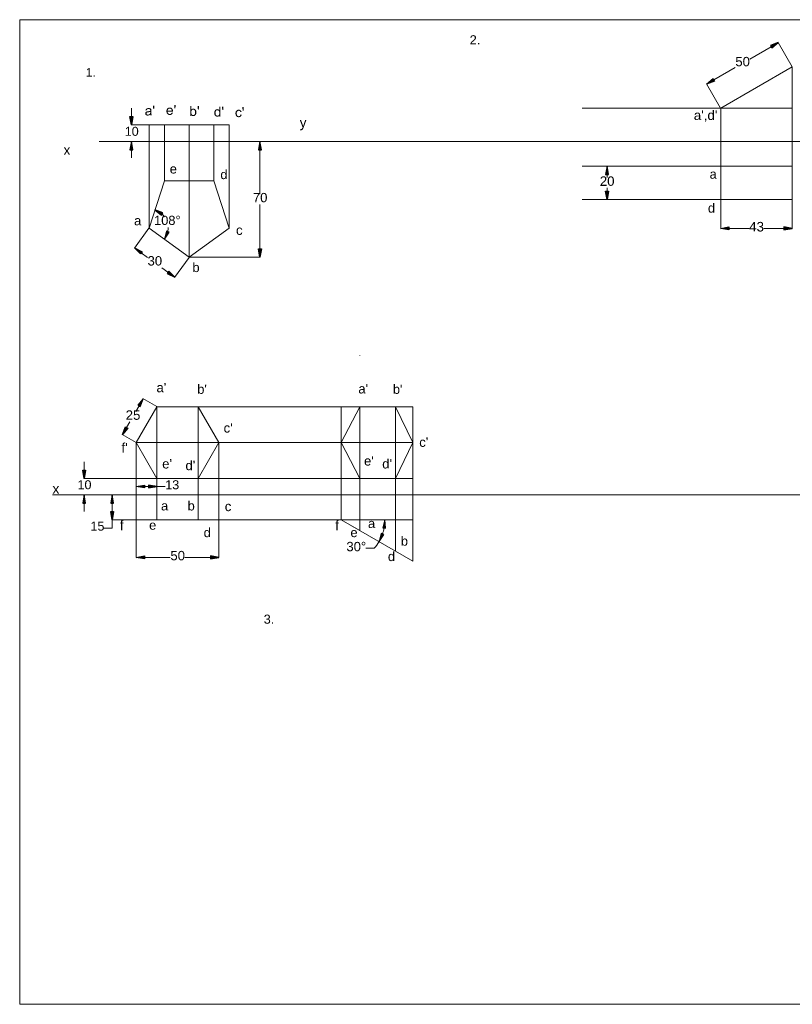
# Model space of a CAD drawing. Header units: millimetres. Extents: x 69 to 735, y 51 to 522.
# Tile 1 of 2: x 69 to 439, y 51 to 522. Entities that reach past the tile are written whole.
import ezdxf

# ---------------------------------------------------------------- set-up
doc = ezdxf.new("R2010")
doc.units = ezdxf.units.MM
doc.header["$MEASUREMENT"] = 0
doc.layers.get('0').update_dxf_attribs({"linetype": 'CONTINUOUS'})
doc.styles.add('Arial$001', font='arial.ttf', dxfattribs={"height": 8.465391})

msp = doc.modelspace()

# ---------------------------------------------------------------- hatches: boundary and pattern name
at = {"true_color": 0x000002}
for points in [[(428.75, 509.94), (429.41, 508.8), (432.52, 511.35)], [(401.32, 494.11), (401.99, 492.97), (398.23, 491.55)], [(122.03, 475.94), (123.35, 475.94), (122.69, 471.98)], [(122.03, 460.11), (123.35, 460.11), (122.69, 464.06)], [(183.63, 460.11), (184.95, 460.11), (184.29, 464.06)], [(349.85, 448.23), (351.17, 448.23), (350.51, 452.18)], [(349.85, 440.31), (351.17, 440.31), (350.51, 436.34)], [(137.07, 428.71), (137.73, 429.86), (133.97, 431.29)], [(140.74, 420.58), (139.53, 421.11), (138.55, 417.22)], [(408.9, 423.12), (408.9, 421.8), (404.95, 422.46)], [(435.28, 423.12), (435.28, 421.8), (439.25, 422.46)], [(127.82, 411.28), (127.04, 410.21), (124.23, 413.07)], [(183.63, 412.59), (184.95, 412.59), (184.29, 408.63)], [(140.64, 401.95), (139.86, 400.89), (143.45, 399.11)], [(125.82, 337.78), (126.96, 337.12), (128.37, 340.87)], [(119.88, 327.47), (121.02, 326.83), (118.48, 323.72)], [(99.42, 306.78), (100.74, 306.78), (100.1, 302.81)], [(128.94, 299.52), (128.94, 298.2), (124.99, 298.86)], [(130.93, 299.52), (130.93, 298.2), (134.88, 298.86)], [(99.42, 290.94), (100.74, 290.94), (100.1, 294.91)], [(112.87, 290.94), (114.17, 290.94), (113.51, 294.91)], [(112.87, 286.97), (114.17, 286.97), (113.51, 283.01)], [(243.1, 279.14), (244.41, 279.01), (244.13, 283.01)], [(243.57, 275.87), (242.38, 276.43), (241.33, 272.54)], [(128.94, 265.66), (128.94, 264.34), (124.99, 265)], [(160.64, 265.66), (160.64, 264.34), (164.59, 265)]]:
    msp.add_hatch(color=0, dxfattribs=at).paths.add_polyline_path(points)
at = {"true_color": 0x000007}
h = msp.add_hatch(color=0, dxfattribs=at)
edge = h.paths.add_edge_path()
edge.add_spline(control_points=[(131.77, 476.94), (131.56, 476.76), (131.34, 476.63), (131.14, 476.55), (131.14, 476.55), (130.95, 476.48), (130.73, 476.43), (130.5, 476.43), (130.5, 476.43), (130.14, 476.43), (129.84, 476.53), (129.64, 476.71), (129.64, 476.71), (129.42, 476.89), (129.33, 477.14), (129.33, 477.42), (129.33, 477.42), (129.33, 477.59), (129.37, 477.74), (129.44, 477.89), (129.44, 477.89), (129.52, 478.02), (129.62, 478.14), (129.74, 478.22), (129.74, 478.22), (129.87, 478.3), (130, 478.37), (130.17, 478.42), (130.17, 478.42), (130.28, 478.43), (130.45, 478.47), (130.68, 478.5), (130.68, 478.5), (131.16, 478.55), (131.51, 478.62), (131.72, 478.7), (131.72, 478.7), (131.72, 478.78), (131.72, 478.83), (131.72, 478.85), (131.72, 478.85), (131.72, 479.09), (131.67, 479.26), (131.56, 479.36), (131.56, 479.36), (131.41, 479.49), (131.19, 479.56), (130.9, 479.56), (130.9, 479.56), (130.62, 479.56), (130.42, 479.51), (130.28, 479.41), (130.28, 479.41), (130.15, 479.31), (130.07, 479.14), (130, 478.9)], knot_values=[0, 0, 0, 0, 0.017857, 0.017857, 0.017857, 0.017857, 0.035714, 0.035714, 0.035714, 0.035714, 0.053571, 0.053571, 0.053571, 0.053571, 0.071429, 0.071429, 0.071429, 0.071429, 0.089286, 0.089286, 0.089286, 0.089286, 0.107143, 0.107143, 0.107143, 0.107143, 0.125, 0.125, 0.125, 0.125, 0.142857, 0.142857, 0.142857, 0.142857, 0.160714, 0.160714, 0.160714, 0.160714, 0.178571, 0.178571, 0.178571, 0.178571, 0.196429, 0.196429, 0.196429, 0.196429, 0.214286, 0.214286, 0.214286, 0.214286, 0.232143, 0.232143, 0.232143, 0.232143, 1, 1, 1, 1], degree=3, periodic=0)
edge.add_line((130, 478.9), (129.42, 478.98))
edge.add_spline(control_points=[(129.42, 478.98), (129.47, 479.23), (129.57, 479.41), (129.69, 479.57), (129.69, 479.57), (129.81, 479.72), (129.97, 479.84), (130.2, 479.91), (130.2, 479.91), (130.43, 479.99), (130.68, 480.04), (130.98, 480.04), (130.98, 480.04), (131.28, 480.04), (131.51, 480), (131.69, 479.94), (131.69, 479.94), (131.89, 479.86), (132.02, 479.77), (132.1, 479.67), (132.1, 479.67), (132.19, 479.56), (132.25, 479.43), (132.29, 479.28), (132.29, 479.28), (132.3, 479.18), (132.32, 479), (132.32, 478.73)], knot_values=[0, 0, 0, 0, 0.035714, 0.035714, 0.035714, 0.035714, 0.071429, 0.071429, 0.071429, 0.071429, 0.107143, 0.107143, 0.107143, 0.107143, 0.142857, 0.142857, 0.142857, 0.142857, 0.178571, 0.178571, 0.178571, 0.178571, 0.214286, 0.214286, 0.214286, 0.214286, 1, 1, 1, 1], degree=3, periodic=0)
edge.add_line((132.32, 478.73), (132.32, 477.95))
edge.add_spline(control_points=[(132.32, 477.95), (132.32, 477.41), (132.32, 477.08), (132.35, 476.93), (132.35, 476.93), (132.37, 476.78), (132.42, 476.65), (132.5, 476.51)], knot_values=[0, 0, 0, 0, 0.125, 0.125, 0.125, 0.125, 1, 1, 1, 1], degree=3, periodic=0)
edge.add_line((132.5, 476.51), (131.89, 476.51))
edge.add_spline(control_points=[(131.89, 476.51), (131.82, 476.63), (131.79, 476.78), (131.77, 476.94)], knot_values=[0, 0, 0, 0, 1, 1, 1, 1], degree=3, periodic=0)
h.paths.add_polyline_path([(131.72, 478.23), (131.72, 478.23), (131.7, 478.22), (131.67, 478.21), (131.64, 478.2), (131.61, 478.19), (131.58, 478.18), (131.54, 478.18), (131.51, 478.17), (131.47, 478.16), (131.44, 478.15), (131.4, 478.14), (131.36, 478.13), (131.32, 478.12), (131.28, 478.11), (131.24, 478.1), (131.2, 478.09), (131.16, 478.09), (131.11, 478.08), (131.07, 478.07), (131.02, 478.06), (130.97, 478.05), (130.92, 478.04), (130.87, 478.04), (130.82, 478.03), (130.76, 478.02), (130.74, 478.02), (130.71, 478.01), (130.68, 478.01), (130.65, 478), (130.63, 478), (130.6, 477.99), (130.58, 477.99), (130.55, 477.99), (130.53, 477.98), (130.51, 477.98), (130.49, 477.97), (130.47, 477.97), (130.45, 477.96), (130.43, 477.96), (130.41, 477.95), (130.39, 477.95), (130.37, 477.94), (130.35, 477.94), (130.34, 477.93), (130.32, 477.93), (130.31, 477.92), (130.29, 477.92), (130.28, 477.91), (130.27, 477.9), (130.26, 477.9), (130.24, 477.89), (130.23, 477.89), (130.22, 477.88), (130.21, 477.87), (130.2, 477.87), (130.19, 477.86), (130.18, 477.85), (130.16, 477.85), (130.15, 477.84), (130.14, 477.83), (130.13, 477.83), (130.12, 477.82), (130.11, 477.81), (130.11, 477.8), (130.1, 477.79), (130.09, 477.79), (130.08, 477.78), (130.07, 477.77), (130.06, 477.76), (130.06, 477.75), (130.05, 477.74), (130.04, 477.73), (130.04, 477.72), (130.04, 477.72), (130.03, 477.71), (130.02, 477.7), (130.01, 477.69), (130.01, 477.68), (130, 477.67), (130, 477.66), (129.99, 477.65), (129.99, 477.63), (129.98, 477.62), (129.98, 477.61), (129.97, 477.6), (129.97, 477.59), (129.97, 477.58), (129.96, 477.56), (129.96, 477.55), (129.96, 477.54), (129.96, 477.53), (129.96, 477.51), (129.96, 477.5), (129.96, 477.49), (129.95, 477.48), (129.95, 477.47), (129.95, 477.45), (129.95, 477.44), (129.95, 477.42), (129.95, 477.4), (129.96, 477.38), (129.96, 477.36), (129.96, 477.34), (129.96, 477.33), (129.97, 477.31), (129.97, 477.29), (129.98, 477.27), (129.98, 477.26), (129.99, 477.24), (130, 477.22), (130, 477.21), (130.01, 477.19), (130.02, 477.18), (130.03, 477.16), (130.04, 477.15), (130.05, 477.13), (130.06, 477.12), (130.08, 477.1), (130.09, 477.09), (130.1, 477.07), (130.12, 477.06), (130.14, 477.04), (130.15, 477.03), (130.17, 477.02), (130.18, 477.01), (130.2, 477), (130.21, 476.99), (130.23, 476.98), (130.25, 476.97), (130.27, 476.96), (130.29, 476.95), (130.31, 476.95), (130.33, 476.94), (130.35, 476.93), (130.37, 476.93), (130.39, 476.92), (130.42, 476.92), (130.44, 476.91), (130.46, 476.91), (130.49, 476.9), (130.51, 476.9), (130.54, 476.9), (130.56, 476.9), (130.59, 476.9), (130.62, 476.9), (130.65, 476.89), (130.65, 476.89), (130.68, 476.9), (130.7, 476.9), (130.73, 476.9), (130.75, 476.9), (130.78, 476.9), (130.81, 476.9), (130.83, 476.91), (130.86, 476.91), (130.88, 476.92), (130.91, 476.92), (130.93, 476.93), (130.96, 476.93), (130.98, 476.94), (131.01, 476.95), (131.03, 476.95), (131.06, 476.96), (131.08, 476.97), (131.1, 476.98), (131.13, 476.99), (131.15, 477), (131.17, 477.01), (131.2, 477.02), (131.22, 477.03), (131.24, 477.04), (131.24, 477.04), (131.27, 477.06), (131.29, 477.07), (131.31, 477.08), (131.33, 477.1), (131.35, 477.11), (131.37, 477.12), (131.39, 477.14), (131.41, 477.15), (131.42, 477.17), (131.44, 477.19), (131.46, 477.2), (131.47, 477.22), (131.49, 477.23), (131.5, 477.25), (131.52, 477.27), (131.53, 477.29), (131.54, 477.3), (131.56, 477.32), (131.57, 477.34), (131.58, 477.36), (131.59, 477.38), (131.6, 477.4), (131.61, 477.42), (131.62, 477.44), (131.62, 477.44), (131.63, 477.46), (131.64, 477.48), (131.65, 477.49), (131.65, 477.51), (131.66, 477.53), (131.67, 477.55), (131.67, 477.57), (131.68, 477.6), (131.68, 477.62), (131.69, 477.64), (131.69, 477.66), (131.7, 477.69), (131.7, 477.71), (131.71, 477.74), (131.71, 477.77), (131.71, 477.79), (131.72, 477.82), (131.72, 477.85), (131.72, 477.88), (131.72, 477.91), (131.72, 477.94), (131.72, 477.97), (131.72, 478), (131.72, 478.04), (131.72, 478.04)])
h.paths.add_polyline_path([(131.72, 478.23), (131.72, 478.04)])
h.paths.add_polyline_path([(133.23, 479.59), (133.08, 480.47), (133.08, 481.26), (133.74, 481.26), (133.74, 480.47), (133.58, 479.59), (133.23, 479.59), (133.58, 479.59)])
h = msp.add_hatch(color=0, dxfattribs=at)
edge = h.paths.add_edge_path()
edge.add_line((142.03, 477.9), (142.62, 477.82))
edge.add_spline(control_points=[(142.62, 477.82), (142.52, 477.47), (142.36, 477.19), (142.09, 477.01), (142.09, 477.01), (141.85, 476.81), (141.52, 476.71), (141.12, 476.71), (141.12, 476.71), (140.61, 476.71), (140.21, 476.86), (139.91, 477.18), (139.91, 477.18), (139.61, 477.49), (139.48, 477.92), (139.48, 478.48), (139.48, 478.48), (139.48, 479.06), (139.63, 479.51), (139.93, 479.82), (139.93, 479.82), (140.23, 480.15), (140.61, 480.3), (141.09, 480.3), (141.09, 480.3), (141.55, 480.3), (141.91, 480.15), (142.21, 479.84), (142.21, 479.84), (142.51, 479.52), (142.64, 479.08), (142.64, 478.52), (142.64, 478.52), (142.64, 478.48), (142.64, 478.43), (142.64, 478.37)], knot_values=[0, 0, 0, 0, 0.027778, 0.027778, 0.027778, 0.027778, 0.055556, 0.055556, 0.055556, 0.055556, 0.083333, 0.083333, 0.083333, 0.083333, 0.111111, 0.111111, 0.111111, 0.111111, 0.138889, 0.138889, 0.138889, 0.138889, 0.166667, 0.166667, 0.166667, 0.166667, 0.194444, 0.194444, 0.194444, 0.194444, 0.222222, 0.222222, 0.222222, 0.222222, 1, 1, 1, 1], degree=3, periodic=0)
edge.add_line((142.64, 478.37), (140.08, 478.37))
edge.add_spline(control_points=[(140.08, 478.37), (140.09, 477.99), (140.21, 477.69), (140.39, 477.49), (140.39, 477.49), (140.59, 477.29), (140.84, 477.19), (141.12, 477.19), (141.12, 477.19), (141.33, 477.19), (141.52, 477.24), (141.66, 477.36), (141.66, 477.36), (141.81, 477.47), (141.93, 477.66), (142.03, 477.9)], knot_values=[0, 0, 0, 0, 0.0625, 0.0625, 0.0625, 0.0625, 0.125, 0.125, 0.125, 0.125, 0.1875, 0.1875, 0.1875, 0.1875, 1, 1, 1, 1], degree=3, periodic=0)
edge = h.paths.add_edge_path()
edge.add_line((140.11, 478.85), (142.03, 478.85))
edge.add_spline(control_points=[(142.03, 478.85), (142.01, 479.13), (141.93, 479.34), (141.81, 479.49), (141.81, 479.49), (141.63, 479.72), (141.38, 479.82), (141.09, 479.82), (141.09, 479.82), (140.82, 479.82), (140.59, 479.74), (140.41, 479.56), (140.41, 479.56), (140.23, 479.38), (140.13, 479.14), (140.11, 478.85)], knot_values=[0, 0, 0, 0, 0.0625, 0.0625, 0.0625, 0.0625, 0.125, 0.125, 0.125, 0.125, 0.1875, 0.1875, 0.1875, 0.1875, 1, 1, 1, 1], degree=3, periodic=0)
h.paths.add_polyline_path([(143.37, 479.86), (143.22, 480.75), (143.22, 481.54), (143.88, 481.54), (143.88, 480.75), (143.72, 479.86), (143.37, 479.86), (143.72, 479.86)])
h = msp.add_hatch(color=0, dxfattribs=at)
h.paths.add_polyline_path([(151.41, 476.25), (150.86, 476.25), (150.86, 481), (151.46, 481), (151.46, 479.31), (151.46, 479.31), (151.49, 479.35), (151.52, 479.38), (151.55, 479.42), (151.58, 479.45), (151.61, 479.48), (151.64, 479.51), (151.68, 479.54), (151.71, 479.56), (151.75, 479.59), (151.79, 479.61), (151.83, 479.63), (151.87, 479.65), (151.9, 479.67), (151.95, 479.69), (151.99, 479.7), (152.03, 479.72), (152.07, 479.73), (152.12, 479.74), (152.16, 479.75), (152.21, 479.76), (152.25, 479.77), (152.3, 479.77), (152.35, 479.77), (152.4, 479.77), (152.4, 479.77), (152.42, 479.77), (152.45, 479.77), (152.47, 479.77), (152.5, 479.77), (152.52, 479.77), (152.55, 479.76), (152.57, 479.76), (152.6, 479.76), (152.62, 479.75), (152.65, 479.75), (152.67, 479.74), (152.7, 479.74), (152.72, 479.73), (152.75, 479.73), (152.77, 479.72), (152.8, 479.71), (152.82, 479.7), (152.85, 479.7), (152.87, 479.69), (152.89, 479.68), (152.92, 479.67), (152.94, 479.66), (152.97, 479.65), (152.99, 479.64), (153.02, 479.63), (153.04, 479.62), (153.06, 479.61), (153.08, 479.6), (153.11, 479.58), (153.13, 479.57), (153.15, 479.56), (153.17, 479.55), (153.19, 479.53), (153.21, 479.52), (153.23, 479.5), (153.25, 479.49), (153.27, 479.47), (153.29, 479.46), (153.31, 479.44), (153.33, 479.43), (153.34, 479.41), (153.36, 479.39), (153.38, 479.37), (153.4, 479.36), (153.41, 479.34), (153.43, 479.32), (153.44, 479.3), (153.46, 479.28), (153.46, 479.28), (153.47, 479.26), (153.49, 479.24), (153.5, 479.22), (153.51, 479.2), (153.53, 479.18), (153.54, 479.16), (153.55, 479.14), (153.57, 479.12), (153.58, 479.1), (153.59, 479.07), (153.6, 479.05), (153.62, 479.03), (153.63, 479.01), (153.64, 478.98), (153.65, 478.96), (153.66, 478.93), (153.67, 478.91), (153.68, 478.89), (153.69, 478.86), (153.7, 478.84), (153.71, 478.81), (153.72, 478.78), (153.73, 478.76), (153.74, 478.73), (153.74, 478.73), (153.75, 478.7), (153.76, 478.67), (153.77, 478.64), (153.78, 478.61), (153.78, 478.59), (153.79, 478.56), (153.8, 478.53), (153.8, 478.5), (153.81, 478.47), (153.82, 478.44), (153.82, 478.41), (153.83, 478.38), (153.83, 478.35), (153.84, 478.32), (153.84, 478.29), (153.84, 478.26), (153.85, 478.23), (153.85, 478.2), (153.85, 478.17), (153.85, 478.14), (153.85, 478.11), (153.85, 478.08), (153.85, 478.05), (153.85, 478.02), (153.85, 477.95), (153.85, 477.88), (153.85, 477.81), (153.84, 477.74), (153.83, 477.67), (153.83, 477.61), (153.82, 477.54), (153.8, 477.48), (153.79, 477.42), (153.78, 477.36), (153.76, 477.3), (153.74, 477.24), (153.72, 477.19), (153.7, 477.13), (153.68, 477.08), (153.66, 477.03), (153.63, 476.98), (153.6, 476.93), (153.57, 476.88), (153.54, 476.83), (153.51, 476.79), (153.48, 476.75), (153.44, 476.7), (153.41, 476.66), (153.37, 476.62), (153.34, 476.58), (153.3, 476.55), (153.26, 476.51), (153.22, 476.48), (153.18, 476.45), (153.14, 476.42), (153.1, 476.39), (153.06, 476.36), (153.02, 476.34), (152.97, 476.31), (152.93, 476.29), (152.89, 476.27), (152.84, 476.25), (152.8, 476.24), (152.75, 476.22), (152.7, 476.21), (152.66, 476.2), (152.61, 476.19), (152.56, 476.18), (152.51, 476.17), (152.46, 476.17), (152.41, 476.17), (152.37, 476.17), (152.31, 476.17), (152.26, 476.17), (152.21, 476.18), (152.17, 476.18), (152.12, 476.19), (152.07, 476.2), (152.03, 476.21), (151.98, 476.23), (151.94, 476.24), (151.9, 476.26), (151.86, 476.28), (151.82, 476.3), (151.78, 476.32), (151.74, 476.35), (151.7, 476.37), (151.67, 476.4), (151.63, 476.43), (151.6, 476.46), (151.56, 476.49), (151.53, 476.53), (151.5, 476.56), (151.47, 476.6), (151.44, 476.64), (151.41, 476.68), (151.41, 476.25), (151.41, 476.68)])
edge = h.paths.add_edge_path()
edge.add_spline(control_points=[(151.41, 478), (151.41, 477.59), (151.46, 477.29), (151.57, 477.11), (151.57, 477.11), (151.75, 476.8), (152, 476.65), (152.32, 476.65), (152.32, 476.65), (152.56, 476.65), (152.8, 476.76), (152.98, 476.98), (152.98, 476.98), (153.16, 477.21), (153.26, 477.54), (153.26, 477.97), (153.26, 477.97), (153.26, 478.42), (153.16, 478.75), (152.98, 478.96), (152.98, 478.96), (152.81, 479.18), (152.6, 479.29), (152.33, 479.29), (152.33, 479.29), (152.08, 479.29), (151.87, 479.18), (151.67, 478.96), (151.67, 478.96), (151.49, 478.73), (151.41, 478.42), (151.41, 478)], knot_values=[0, 0, 0, 0, 0.03125, 0.03125, 0.03125, 0.03125, 0.0625, 0.0625, 0.0625, 0.0625, 0.09375, 0.09375, 0.09375, 0.09375, 0.125, 0.125, 0.125, 0.125, 0.15625, 0.15625, 0.15625, 0.15625, 0.1875, 0.1875, 0.1875, 0.1875, 0.21875, 0.21875, 0.21875, 0.21875, 1, 1, 1, 1], degree=3, periodic=0)
h.paths.add_polyline_path([(154.57, 479.33), (154.42, 480.2), (154.42, 481), (155.08, 481), (155.08, 480.2), (154.93, 479.33), (154.57, 479.33), (154.93, 479.33)])
h = msp.add_hatch(color=0, dxfattribs=at)
h.paths.add_polyline_path([(164.84, 475.99), (164.84, 476.42), (164.84, 476.42), (164.81, 476.37), (164.78, 476.34), (164.75, 476.3), (164.71, 476.26), (164.68, 476.23), (164.65, 476.2), (164.61, 476.16), (164.58, 476.14), (164.54, 476.11), (164.5, 476.08), (164.46, 476.06), (164.42, 476.03), (164.38, 476.01), (164.34, 475.99), (164.3, 475.98), (164.25, 475.96), (164.21, 475.95), (164.16, 475.94), (164.11, 475.93), (164.07, 475.92), (164.02, 475.91), (163.97, 475.91), (163.91, 475.9), (163.86, 475.9), (163.83, 475.9), (163.79, 475.9), (163.76, 475.91), (163.73, 475.91), (163.7, 475.91), (163.67, 475.92), (163.63, 475.92), (163.6, 475.93), (163.57, 475.94), (163.54, 475.94), (163.51, 475.95), (163.48, 475.96), (163.45, 475.97), (163.41, 475.98), (163.38, 476), (163.35, 476.01), (163.32, 476.02), (163.29, 476.04), (163.26, 476.05), (163.23, 476.07), (163.2, 476.08), (163.17, 476.1), (163.15, 476.12), (163.12, 476.13), (163.09, 476.15), (163.06, 476.17), (163.03, 476.19), (163, 476.21), (162.98, 476.24), (162.95, 476.26), (162.93, 476.28), (162.9, 476.3), (162.88, 476.33), (162.85, 476.35), (162.83, 476.38), (162.81, 476.4), (162.78, 476.43), (162.76, 476.46), (162.74, 476.49), (162.72, 476.52), (162.7, 476.54), (162.68, 476.57), (162.66, 476.6), (162.64, 476.63), (162.62, 476.67), (162.6, 476.7), (162.59, 476.73), (162.57, 476.76), (162.57, 476.76), (162.56, 476.8), (162.54, 476.83), (162.53, 476.87), (162.52, 476.91), (162.5, 476.94), (162.49, 476.98), (162.48, 477.02), (162.47, 477.05), (162.46, 477.09), (162.45, 477.13), (162.44, 477.17), (162.44, 477.21), (162.43, 477.25), (162.42, 477.29), (162.42, 477.33), (162.41, 477.37), (162.41, 477.41), (162.4, 477.45), (162.4, 477.49), (162.39, 477.53), (162.39, 477.58), (162.39, 477.62), (162.39, 477.66), (162.39, 477.71), (162.39, 477.75), (162.39, 477.79), (162.39, 477.83), (162.39, 477.88), (162.4, 477.92), (162.4, 477.96), (162.4, 478), (162.41, 478.04), (162.41, 478.08), (162.42, 478.12), (162.42, 478.15), (162.43, 478.19), (162.43, 478.23), (162.44, 478.27), (162.45, 478.31), (162.46, 478.34), (162.47, 478.38), (162.48, 478.42), (162.49, 478.45), (162.5, 478.49), (162.51, 478.53), (162.53, 478.56), (162.54, 478.6), (162.55, 478.63), (162.57, 478.67), (162.58, 478.7), (162.6, 478.73), (162.62, 478.77), (162.63, 478.8), (162.65, 478.83), (162.67, 478.86), (162.69, 478.89), (162.71, 478.92), (162.73, 478.95), (162.75, 478.98), (162.77, 479), (162.8, 479.03), (162.82, 479.06), (162.84, 479.08), (162.86, 479.11), (162.89, 479.13), (162.91, 479.15), (162.94, 479.18), (162.96, 479.2), (162.99, 479.22), (163.01, 479.24), (163.04, 479.26), (163.07, 479.28), (163.07, 479.28), (163.1, 479.29), (163.13, 479.31), (163.16, 479.33), (163.19, 479.35), (163.22, 479.36), (163.25, 479.38), (163.28, 479.39), (163.31, 479.4), (163.34, 479.42), (163.37, 479.43), (163.4, 479.44), (163.44, 479.45), (163.47, 479.46), (163.5, 479.47), (163.54, 479.47), (163.57, 479.48), (163.6, 479.49), (163.64, 479.49), (163.67, 479.5), (163.7, 479.5), (163.74, 479.5), (163.77, 479.51), (163.81, 479.51), (163.84, 479.51), (163.84, 479.51), (163.87, 479.51), (163.89, 479.51), (163.92, 479.51), (163.94, 479.5), (163.97, 479.5), (163.99, 479.5), (164.02, 479.5), (164.04, 479.49), (164.06, 479.49), (164.09, 479.48), (164.11, 479.48), (164.14, 479.47), (164.16, 479.47), (164.18, 479.46), (164.2, 479.45), (164.23, 479.45), (164.25, 479.44), (164.27, 479.43), (164.29, 479.42), (164.31, 479.41), (164.33, 479.41), (164.35, 479.4), (164.37, 479.39), (164.39, 479.38), (164.39, 479.38), (164.41, 479.37), (164.43, 479.35), (164.45, 479.34), (164.47, 479.33), (164.49, 479.32), (164.51, 479.31), (164.53, 479.3), (164.54, 479.28), (164.56, 479.27), (164.58, 479.26), (164.6, 479.24), (164.61, 479.23), (164.63, 479.21), (164.65, 479.2), (164.66, 479.18), (164.68, 479.17), (164.69, 479.15), (164.71, 479.13), (164.72, 479.12), (164.73, 479.1), (164.75, 479.08), (164.76, 479.07), (164.77, 479.05), (164.79, 479.03), (164.79, 479.03), (164.79, 480.73), (165.37, 480.73), (165.37, 475.99), (164.84, 475.99), (165.37, 475.99)])
edge = h.paths.add_edge_path()
edge.add_spline(control_points=[(162.98, 477.71), (162.98, 477.26), (163.08, 476.93), (163.27, 476.71), (163.27, 476.71), (163.45, 476.5), (163.66, 476.38), (163.93, 476.38), (163.93, 476.38), (164.17, 476.38), (164.39, 476.5), (164.57, 476.7), (164.57, 476.7), (164.75, 476.91), (164.84, 477.23), (164.84, 477.66), (164.84, 477.66), (164.84, 478.12), (164.75, 478.47), (164.57, 478.7), (164.57, 478.7), (164.39, 478.91), (164.16, 479.03), (163.89, 479.03), (163.89, 479.03), (163.63, 479.03), (163.41, 478.91), (163.25, 478.7), (163.25, 478.7), (163.07, 478.5), (162.98, 478.15), (162.98, 477.71)], knot_values=[0, 0, 0, 0, 0.03125, 0.03125, 0.03125, 0.03125, 0.0625, 0.0625, 0.0625, 0.0625, 0.09375, 0.09375, 0.09375, 0.09375, 0.125, 0.125, 0.125, 0.125, 0.15625, 0.15625, 0.15625, 0.15625, 0.1875, 0.1875, 0.1875, 0.1875, 0.21875, 0.21875, 0.21875, 0.21875, 1, 1, 1, 1], degree=3, periodic=0)
h.paths.add_polyline_path([(166.29, 479.06), (166.14, 479.94), (166.14, 480.73), (166.8, 480.73), (166.8, 479.94), (166.66, 479.06), (166.29, 479.06), (166.66, 479.06)])
h = msp.add_hatch(color=0, dxfattribs=at)
edge = h.paths.add_edge_path()
edge.add_line((174.98, 476.98), (175.55, 476.91))
edge.add_spline(control_points=[(175.55, 476.91), (175.49, 476.51), (175.32, 476.2), (175.06, 475.99), (175.06, 475.99), (174.81, 475.75), (174.5, 475.64), (174.12, 475.64), (174.12, 475.64), (173.64, 475.64), (173.27, 475.8), (172.97, 476.1), (172.97, 476.1), (172.69, 476.42), (172.54, 476.86), (172.54, 477.42), (172.54, 477.42), (172.54, 477.8), (172.61, 478.12), (172.73, 478.4), (172.73, 478.4), (172.86, 478.68), (173.04, 478.9), (173.29, 479.03), (173.29, 479.03), (173.55, 479.18), (173.82, 479.24), (174.12, 479.24), (174.12, 479.24), (174.5, 479.24), (174.79, 479.14), (175.04, 478.96), (175.04, 478.96), (175.27, 478.76), (175.42, 478.5), (175.49, 478.15)], knot_values=[0, 0, 0, 0, 0.027778, 0.027778, 0.027778, 0.027778, 0.055556, 0.055556, 0.055556, 0.055556, 0.083333, 0.083333, 0.083333, 0.083333, 0.111111, 0.111111, 0.111111, 0.111111, 0.138889, 0.138889, 0.138889, 0.138889, 0.166667, 0.166667, 0.166667, 0.166667, 0.194444, 0.194444, 0.194444, 0.194444, 0.222222, 0.222222, 0.222222, 0.222222, 1, 1, 1, 1], degree=3, periodic=0)
edge.add_line((175.49, 478.15), (174.93, 478.07))
edge.add_spline(control_points=[(174.93, 478.07), (174.88, 478.3), (174.78, 478.47), (174.64, 478.58), (174.64, 478.58), (174.5, 478.7), (174.33, 478.76), (174.13, 478.76), (174.13, 478.76), (173.85, 478.76), (173.6, 478.65), (173.42, 478.45), (173.42, 478.45), (173.24, 478.23), (173.16, 477.9), (173.16, 477.44), (173.16, 477.44), (173.16, 476.98), (173.24, 476.65), (173.42, 476.43), (173.42, 476.43), (173.59, 476.23), (173.82, 476.12), (174.12, 476.12), (174.12, 476.12), (174.33, 476.12), (174.53, 476.2), (174.68, 476.33), (174.68, 476.33), (174.83, 476.48), (174.93, 476.7), (174.98, 476.98)], knot_values=[0, 0, 0, 0, 0.03125, 0.03125, 0.03125, 0.03125, 0.0625, 0.0625, 0.0625, 0.0625, 0.09375, 0.09375, 0.09375, 0.09375, 0.125, 0.125, 0.125, 0.125, 0.15625, 0.15625, 0.15625, 0.15625, 0.1875, 0.1875, 0.1875, 0.1875, 0.21875, 0.21875, 0.21875, 0.21875, 1, 1, 1, 1], degree=3, periodic=0)
h.paths.add_polyline_path([(176.05, 478.8), (175.9, 479.67), (175.9, 480.47), (176.56, 480.47), (176.56, 479.67), (176.41, 478.8), (176.05, 478.8), (176.41, 478.8)])

# ---------------------------------------------------------------- linework, layer by layer
at = {"color": 0, "linetype": 'Continuous', "lineweight": 9, "true_color": 0x000007}
msp.add_lwpolyline([(69.2, 51.08), (735.2, 51.08), (735.2, 522.26), (735.13, 522.33), (69.2, 522.26)], close=True, dxfattribs=at)
at = {"color": 0, "linetype": 'Continuous', "lineweight": 20, "true_color": 0x000002}
for points in [[(429.08, 509.38), (418.84, 503.46), (418.84, 503.46)], [(401.65, 493.53), (411.91, 499.46), (411.91, 499.46)], [(122.69, 475.94), (122.69, 479.91), (122.69, 479.91)], [(122.69, 460.11), (122.69, 456.15), (122.69, 456.15)], [(184.29, 460.11), (184.29, 438.84), (184.29, 438.84)], [(350.51, 448.23), (350.51, 446.76), (350.51, 446.76)], [(350.51, 440.31), (350.51, 441.78), (350.51, 441.78)], [(184.29, 412.59), (184.29, 433.84), (184.29, 433.84)], [(408.9, 422.46), (418.53, 422.46), (418.53, 422.46)], [(435.28, 422.46), (425.67, 422.46), (425.67, 422.46)], [(127.44, 410.74), (130.4, 408.57), (130.4, 408.57)], [(140.24, 401.42), (137.28, 403.57), (137.28, 403.57)], [(126.4, 337.45), (124.86, 334.8), (124.86, 334.8)], [(120.44, 327.16), (121.98, 329.81), (121.98, 329.81)], [(100.1, 306.78), (100.1, 310.74), (100.1, 310.74)], [(128.94, 298.86), (130.93, 298.86), (130.93, 298.86)], [(134.88, 298.86), (138.85, 298.86), (138.85, 298.86)], [(100.1, 290.94), (100.1, 286.97), (100.1, 286.97)], [(113.51, 290.94), (113.51, 286.97), (113.51, 286.97)], [(113.51, 283.01), (113.51, 279.04), (109.56, 279.04)], [(239.03, 269.32), (235.06, 269.32), (235.06, 269.32)], [(128.94, 265), (141.33, 265), (141.33, 265)], [(160.64, 265), (148.26, 265), (148.26, 265)]]:
    msp.add_lwpolyline(points, dxfattribs=at)
at = {"color": 0, "linetype": 'Continuous', "lineweight": -2, "true_color": 0x000002}
for points in [[(428.75, 509.94), (429.41, 508.8), (432.52, 511.35)], [(401.32, 494.11), (401.99, 492.97), (398.23, 491.55)], [(122.03, 475.94), (123.35, 475.94), (122.69, 471.98)], [(122.03, 460.11), (123.35, 460.11), (122.69, 464.06)], [(183.63, 460.11), (184.95, 460.11), (184.29, 464.06)], [(349.85, 448.23), (351.17, 448.23), (350.51, 452.18)], [(349.85, 440.31), (351.17, 440.31), (350.51, 436.34)], [(137.07, 428.71), (137.73, 429.86), (133.97, 431.29)], [(140.74, 420.58), (139.53, 421.11), (138.55, 417.22)], [(408.9, 423.12), (408.9, 421.8), (404.95, 422.46)], [(435.28, 423.12), (435.28, 421.8), (439.25, 422.46)], [(127.82, 411.28), (127.04, 410.21), (124.23, 413.07)], [(183.63, 412.59), (184.95, 412.59), (184.29, 408.63)], [(140.64, 401.95), (139.86, 400.89), (143.45, 399.11)], [(125.82, 337.78), (126.96, 337.12), (128.37, 340.87)], [(119.88, 327.47), (121.02, 326.83), (118.48, 323.72)], [(99.42, 306.78), (100.74, 306.78), (100.1, 302.81)], [(128.94, 299.52), (128.94, 298.2), (124.99, 298.86)], [(130.93, 299.52), (130.93, 298.2), (134.88, 298.86)], [(99.42, 290.94), (100.74, 290.94), (100.1, 294.91)], [(112.87, 290.94), (114.17, 290.94), (113.51, 294.91)], [(112.87, 286.97), (114.17, 286.97), (113.51, 283.01)], [(243.1, 279.14), (244.41, 279.01), (244.13, 283.01)], [(243.57, 275.87), (242.38, 276.43), (241.33, 272.54)], [(128.94, 265.66), (128.94, 264.34), (124.99, 265)], [(160.64, 265.66), (160.64, 264.34), (164.59, 265)]]:
    msp.add_lwpolyline(points, close=True, dxfattribs=at)
at = {"color": 0, "linetype": 'Continuous', "lineweight": 20, "true_color": 0x000001}
for points in [[(439.22, 499.74), (432.44, 511.48), (432.44, 511.48)], [(404.95, 479.91), (439.25, 499.7), (439.25, 499.7)], [(404.93, 479.94), (398.15, 491.67), (398.15, 491.67)], [(131.1, 471.98), (122.56, 471.98), (122.56, 471.98)], [(131.16, 471.98), (150.38, 471.98), (169.58, 471.98)], [(131.1, 464.06), (122.56, 464.06), (122.56, 464.06)], [(150.41, 464.06), (184.44, 464.06), (184.44, 464.06)], [(338.72, 452.18), (350.66, 452.18), (350.66, 452.18)], [(338.72, 436.34), (350.66, 436.34), (350.66, 436.34)], [(404.95, 436.31), (404.95, 422.31), (404.95, 422.31)], [(439.25, 436.31), (439.25, 422.31), (439.25, 422.31)], [(131.13, 422.54), (124.15, 412.95), (124.15, 412.95)], [(150.35, 408.59), (143.37, 398.99), (143.37, 398.99)], [(150.41, 408.63), (184.44, 408.63), (184.44, 408.63)], [(134.85, 337.12), (128.25, 340.95), (128.25, 340.95)], [(124.94, 319.98), (118.34, 323.8), (118.34, 323.8)], [(134.83, 302.81), (99.95, 302.81), (99.95, 302.81)], [(124.99, 294.94), (124.99, 298.99), (124.99, 298.99)], [(134.88, 294.94), (134.88, 298.99), (134.88, 298.99)], [(134.83, 294.91), (99.95, 294.91), (99.95, 294.91)], [(124.94, 294.91), (113.38, 294.91), (113.38, 294.91)], [(124.94, 283.01), (113.38, 283.01), (113.38, 283.01)], [(124.99, 282.96), (124.99, 264.87), (124.99, 264.87)], [(164.59, 282.96), (164.59, 264.87), (164.59, 264.87)]]:
    msp.add_lwpolyline(points, dxfattribs=at)
at = {"color": 0, "linetype": 'Continuous', "lineweight": 20, "true_color": 0x000007}
for points in [[(439.25, 499.7), (439.25, 436.34), (439.25, 436.34)], [(338.65, 479.91), (439.25, 479.91), (439.25, 479.91)], [(404.95, 479.91), (404.95, 436.34), (404.95, 436.34)], [(131.16, 422.59), (131.16, 471.98), (131.16, 471.98)], [(138.49, 445.19), (138.49, 471.98), (138.49, 471.98)], [(150.38, 471.98), (150.38, 464.06), (202.15, 464.06)], [(162.26, 445.19), (162.26, 471.98), (162.26, 471.98)], [(169.58, 422.59), (169.58, 471.98), (169.58, 471.98)], [(150.38, 408.63), (150.38, 464.06), (107.23, 464.06)], [(338.65, 452.18), (439.25, 452.18), (439.25, 452.18)], [(338.65, 436.34), (439.25, 436.34), (439.25, 436.34)], [(232.12, 361.5), (232.05, 361.56), (232.05, 361.56)], [(134.88, 337.1), (134.88, 302.81), (134.88, 302.81)], [(154.68, 337.1), (154.68, 302.81), (154.68, 302.81)], [(154.68, 337.1), (257.49, 337.1), (257.49, 337.1)], [(223.19, 283.01), (223.19, 337.1), (223.19, 337.1)], [(223.19, 283.01), (232.12, 277.87), (232.12, 337.1)], [(249.26, 267.96), (249.26, 337.1), (249.26, 337.1)], [(257.49, 263.22), (257.49, 337.1), (257.49, 337.1)], [(124.99, 319.95), (124.99, 283.01), (124.99, 283.01)], [(124.99, 319.95), (164.59, 319.95), (164.59, 283.01)], [(164.59, 319.95), (257.49, 319.95), (257.49, 319.95)], [(134.88, 294.91), (134.88, 302.81), (134.88, 302.81)], [(154.68, 302.81), (154.68, 283.01), (154.68, 283.01)], [(154.68, 302.81), (257.49, 302.81), (257.49, 302.81)], [(134.88, 294.91), (134.88, 283.01), (134.88, 283.01)], [(164.59, 283.01), (257.49, 283.01), (257.49, 283.01)]]:
    msp.add_lwpolyline(points, dxfattribs=at)
at = {"color": 0, "linetype": 'Continuous', "lineweight": 9, "true_color": 0x000007}
for points in [[(202.15, 464.04), (686.6, 464.04), (686.6, 464.04)], [(84.88, 294.91), (727.39, 294.91), (727.39, 294.91)]]:
    msp.add_lwpolyline(points, dxfattribs=at)
at = {"color": 0, "linetype": 'Continuous', "lineweight": 20, "true_color": 0x000001}
msp.add_lwpolyline([(404.95, 452.18), (439.25, 452.18), (439.25, 436.34), (404.95, 436.34)], close=True, dxfattribs=at)
at = {"color": 0, "linetype": 'Continuous', "lineweight": 20, "true_color": 0x000006}
for points in [[(162.26, 445.19), (138.49, 445.19), (131.16, 422.59), (150.38, 408.63), (169.58, 422.59)], [(134.88, 302.81), (154.68, 302.81), (164.59, 319.95), (154.68, 337.1), (134.88, 337.1), (124.99, 319.95)], [(232.12, 337.1), (223.19, 319.95), (232.12, 302.81), (249.26, 302.81), (257.49, 319.95), (249.26, 337.1)]]:
    msp.add_lwpolyline(points, close=True, dxfattribs=at)
for points in [[(134.88, 283.01), (124.99, 283.01), (124.99, 283.01)], [(134.88, 283.01), (164.59, 283.01), (164.59, 283.01)], [(223.19, 283.01), (257.49, 263.22), (257.49, 263.22)], [(223.19, 283.01), (249.26, 267.96), (249.26, 267.96)]]:
    msp.add_lwpolyline(points, dxfattribs=at)
at = {"color": 0, "linetype": 'Continuous', "lineweight": 20, "true_color": 0x000002}
for points in [[(138.6, 427.92), (138.24, 428.42), (137.84, 428.86), (137.4, 429.28)], [(140.14, 420.86), (140.27, 421.54), (140.32, 422.23), (140.31, 422.93)], [(242.97, 276.15), (243.3, 277.11), (243.57, 278.09), (243.76, 279.08)], [(239.03, 269.32), (239.89, 270.33), (240.67, 271.4), (241.33, 272.54)]]:
    msp.add_open_spline(points, degree=3, dxfattribs=at)

# ---------------------------------------------------------------- texts
at = {"color": 0, "true_color": 0x000007, "style": 'Arial$001'}
for s, height, p in [('2.', 4.389, (284.73, 510.49)), ('1.', 4.153, (100.83, 495.04)), ("a',d'", 4.568, (392.08, 474.32)), ('y', 4.67, (203.32, 470.81)), ('x', 4.68, (90.21, 457.65)), ('e', 4.43, (141.07, 448.71)), ('d', 4.44, (165.32, 446.03)), ('a', 4.43, (399.64, 446.21)), ('d', 4.44, (398.83, 429.98)), ('a', 4.43, (124, 423.93)), ('c', 4.55, (172.81, 419.34)), ('b', 4.44, (151.92, 401.54)), ("a'", 4.486, (134.73, 344.01)), ("b'", 4.395, (154.27, 343.26)), ("a'", 4.494, (231.41, 343.44)), ("b'", 4.395, (247.95, 343.26)), ("c'", 4.483, (166.89, 324.7)), ("c'", 4.483, (260.57, 317.88)), ("f'", 4.599, (117.95, 315.14)), ("e'", 4.494, (137.45, 307.53)), ("d'", 4.494, (148.61, 306.72)), ("e'", 4.477, (234.14, 308.92)), ("d'", 4.494, (242.84, 307.53)), ('x', 4.68, (84.92, 295.49)), ('b', 4.44, (149.62, 287.45)), ('a', 4.43, (136.9, 287.46)), ('c', 4.55, (167.42, 287.12)), ('f', 4.81, (117.12, 277.96)), ('f', 4.81, (220.33, 277.96)), ('e', 4.42, (131.19, 278.22)), ('d', 4.44, (157.33, 274.67)), ('e', 4.42, (227.61, 274.68)), ('a', 4.43, (236.04, 279.03)), ('b', 4.43, (251.75, 270.58)), ('d', 4.44, (245.55, 263.22)), ('3.', 4.359, (186.07, 233.23))]:
    msp.add_text(s, height=height, dxfattribs=at).set_placement(p)
at = {"color": 0, "true_color": 0x000003, "style": 'Arial$001'}
for s, height, p in [('50', 4.492, (411.98, 500.03)), ('10', 4.304, (119.52, 466.75)), ('20', 4.526, (347.07, 442.81)), ('70', 4.47, (180.91, 434.95)), ('108°', 4.394, (133.58, 424.1)), ('43', 4.579, (418.59, 420.96)), ('30', 4.484, (130.45, 404.67)), ('25', 4.543, (119.96, 330.83)), ('10', 4.291, (96.92, 297.61)), ('13', 4.311, (138.92, 297.58)), ('15', 4.32, (103.09, 277.78)), ('30°', 4.481, (225.69, 267.92)), ('50', 4.492, (141.4, 263.58))]:
    msp.add_text(s, height=height, dxfattribs=at).set_placement(p)

doc.saveas('drawing.dxf')
